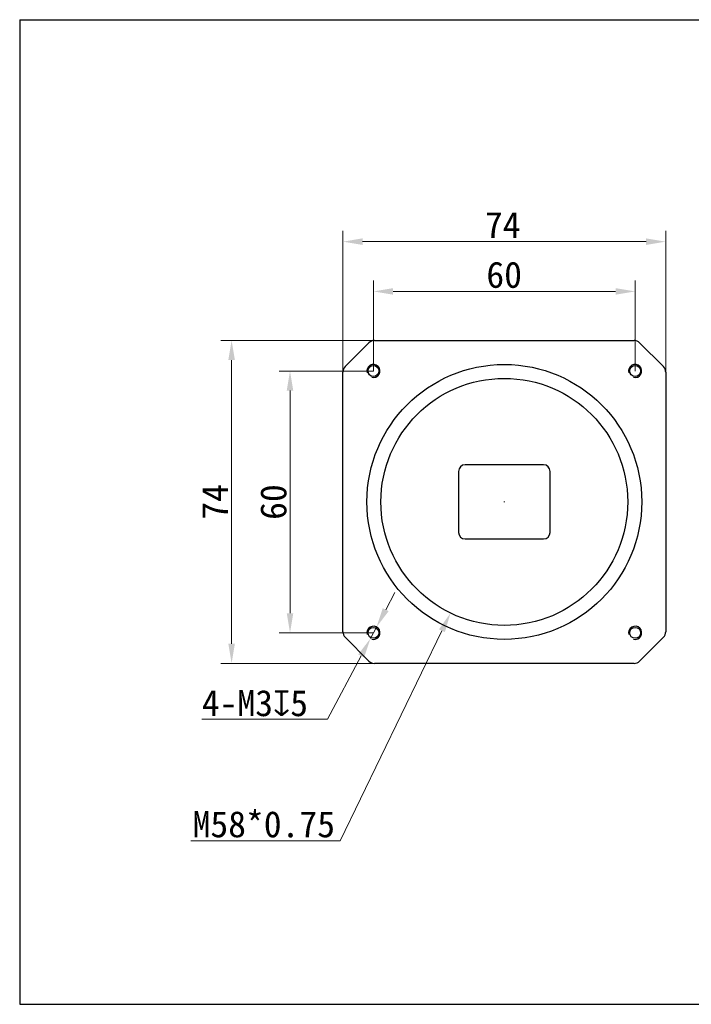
# Model space of a CAD drawing. Header units: millimetres. Extents: x 112 to 563, y 108 to 334.
# Tile 1 of 2: x 112 to 266, y 108 to 334. Entities that reach past the tile are written whole.
import ezdxf

# ---------------------------------------------------------------- set-up
doc = ezdxf.new("R2010")
doc.units = ezdxf.units.MM
doc.header["$LTSCALE"] = 32.67
doc.header["$PDMODE"] = 3
doc.header["$PDSIZE"] = 8
doc.layers.get('0').update_dxf_attribs({"linetype": 'CONTINUOUS'})
doc.layers.get('Defpoints').update_dxf_attribs({"linetype": 'CONTINUOUS'})
for name, color, linetype in [('D-01-34-26-0484CONTINUOUS_LINE', 7, 'CONTINUOUS'), ('D-01-34-26-0717CONTINUOUS_LINE', 7, 'CONTINUOUS'), ('D-01-34-26-1302CONTINUOUS_LINE', 7, 'CONTINUOUS'), ('DRW0001DIMENSION', 7, 'CONTINUOUS'), ('DRW0001FORMAT', 7, 'CONTINUOUS')]:
    doc.layers.add(name, color=color, linetype=linetype)
doc.styles.get("Standard").update_dxf_attribs({"font": 'simfang.ttf'})
doc.dimstyles.new('11', dxfattribs={"dimtxt": 6, "dimasz": 4.5, "dimexe": 2.5, "dimexo": 0, "dimgap": 0.75, "dimtad": 1, "dimtih": 1, "dimtoh": 1, "dimdsep": 46, "dimtxsty": 'STANDARD', "dimblk": '_FILLED', "dimcen": 0.09, "dimclrd": 8, "dimclre": 8, "dimclrt": 7, "dimadec": 0, "dimazin": 0, "dimtp": 0.05, "dimtm": 0.05, "dimtfac": 1, "dimtofl": 0, "dimtmove": 0, "dimatfit": 3, "dimldrblk": '_FILLED', "dimfxl": 1, "dimtolj": 1, "dimlwd": 15, "dimlwe": 15, "dimarcsym": 0})
doc.dimstyles.new('DIMSTYLE_1', dxfattribs={"dimtxt": 6, "dimasz": 4.5, "dimexe": 2.5, "dimexo": 0, "dimgap": 0.75, "dimtad": 1, "dimdsep": 46, "dimtxsty": 'STANDARD', "dimblk": '_FILLED', "dimcen": 0.09, "dimclrd": 8, "dimclre": 8, "dimclrt": 7, "dimadec": 0, "dimazin": 0, "dimtol": 1, "dimtp": 0.05, "dimtm": 0.05, "dimtfac": 1, "dimtofl": 0, "dimtmove": 0, "dimatfit": 3, "dimldrblk": '_FILLED', "dimfxl": 1, "dimtolj": 1, "dimlwd": 15, "dimlwe": 15, "dimarcsym": 0})
doc.dimstyles.new('DIMSTYLE_2', dxfattribs={"dimtxt": 6, "dimasz": 4.5, "dimexe": 2.5, "dimexo": 0, "dimgap": 0.75, "dimtad": 1, "dimdsep": 46, "dimtxsty": 'STANDARD', "dimblk": '_FILLED', "dimcen": 0.09, "dimclrd": 8, "dimclre": 8, "dimclrt": 7, "dimadec": 0, "dimazin": 0, "dimtp": 0.001, "dimtm": 0.001, "dimtfac": 1, "dimtofl": 0, "dimtmove": 0, "dimatfit": 3, "dimldrblk": '_FILLED', "dimfxl": 1, "dimtolj": 1, "dimlwd": 15, "dimlwe": 15, "dimarcsym": 0})
doc.dimstyles.new('DIMSTYLE_3', dxfattribs={"dimtxt": 6, "dimasz": 4.5, "dimexe": 2.5, "dimexo": 0, "dimtad": 1, "dimdsep": 46, "dimtxsty": 'STANDARD', "dimblk": '_FILLED', "dimcen": 0.09, "dimclrd": 8, "dimclre": 8, "dimclrt": 7, "dimadec": 0, "dimazin": 0, "dimtp": 0.001, "dimtm": 0.001, "dimtfac": 1, "dimtmove": 0, "dimatfit": 3, "dimldrblk": '_FILLED', "dimfxl": 1, "dimtolj": 1, "dimlwd": 15, "dimlwe": 15, "dimarcsym": 0})

# ---------------------------------------------------------------- blocks, each defined once
blk = doc.blocks.new('_FILLED')
at = {"color": 0, "linetype": 'ByBlock'}
blk.add_solid([(0, 0), (-1, 0.167), (-1, -0.167)], dxfattribs=at)
blk = doc.blocks.new('*D1')
at = {"layer": 'Defpoints', "color": 0, "linetype": 'Continuous', "transparency": 16777216}
for p in [(260.18, 283.03), (186.18, 196.06), (260.18, 196.06)]:
    blk.add_point(p, dxfattribs=at)
at = {"layer": 'DRW0001DIMENSION', "color": 8, "linetype": 'Continuous', "lineweight": 15, "transparency": 16777216}
for p, q in [((186.18, 196.06), (186.18, 285.53)), ((260.18, 196.06), (260.18, 285.53)), ((190.68, 283.03), (255.68, 283.03))]:
    blk.add_line(p, q, dxfattribs=at)
at = {"layer": 'DRW0001DIMENSION', "color": 8, "linetype": 'Continuous', "lineweight": 15, "transparency": 16777216, "xscale": 4.5, "yscale": 4.5, "zscale": 4.5, "rotation": 180}
blk.add_blockref('_FILLED', (186.18, 283.03), dxfattribs=at)
at = {"layer": 'DRW0001DIMENSION', "color": 8, "linetype": 'Continuous', "lineweight": 15, "transparency": 16777216, "xscale": 4.5, "yscale": 4.5, "zscale": 4.5}
blk.add_blockref('_FILLED', (260.18, 283.03), dxfattribs=at)
at = {"layer": 'DRW0001DIMENSION', "color": 7, "linetype": 'Continuous', "lineweight": 30, "transparency": 16777216, "insert": (222.81, 289.85), "char_height": 6, "attachment_point": 2}
blk.add_mtext('\\A1;74', dxfattribs=at)
blk = doc.blocks.new('*D2')
at = {"layer": 'Defpoints', "color": 0, "linetype": 'Continuous', "transparency": 16777216}
for p in [(195.85, 260.39), (160.66, 186.39), (195.85, 186.39)]:
    blk.add_point(p, dxfattribs=at)
at = {"layer": 'DRW0001DIMENSION', "color": 8, "linetype": 'Continuous', "lineweight": 15, "transparency": 16777216}
for p, q in [((195.85, 260.39), (158.16, 260.39)), ((160.66, 255.89), (160.66, 190.89)), ((195.85, 186.39), (158.16, 186.39))]:
    blk.add_line(p, q, dxfattribs=at)
at = {"layer": 'DRW0001DIMENSION', "color": 8, "linetype": 'Continuous', "lineweight": 15, "transparency": 16777216, "xscale": 4.5, "yscale": 4.5, "zscale": 4.5}
for p, rotation in [((160.66, 260.39), 90), ((160.66, 186.39), 270)]:
    blk.add_blockref('_FILLED', p, dxfattribs=dict(at, rotation=rotation))
at = {"layer": 'DRW0001DIMENSION', "color": 7, "linetype": 'Continuous', "lineweight": 30, "transparency": 16777216, "insert": (153.84, 223.39), "char_height": 6, "attachment_point": 2, "rotation": 90}
blk.add_mtext('\\A1;74', dxfattribs=at)
blk = doc.blocks.new('*D3')
at = {"layer": 'Defpoints', "color": 0, "linetype": 'Continuous', "transparency": 16777216}
for p in [(253.18, 271.63), (193.18, 253.39), (253.18, 253.39)]:
    blk.add_point(p, dxfattribs=at)
at = {"layer": 'DRW0001DIMENSION', "color": 8, "linetype": 'Continuous', "lineweight": 15, "transparency": 16777216}
for p, q in [((193.18, 253.39), (193.18, 274.13)), ((253.18, 253.39), (253.18, 274.13)), ((197.68, 271.63), (248.68, 271.63))]:
    blk.add_line(p, q, dxfattribs=at)
at = {"layer": 'DRW0001DIMENSION', "color": 8, "linetype": 'Continuous', "lineweight": 15, "transparency": 16777216, "xscale": 4.5, "yscale": 4.5, "zscale": 4.5, "rotation": 180}
blk.add_blockref('_FILLED', (193.18, 271.63), dxfattribs=at)
at = {"layer": 'DRW0001DIMENSION', "color": 8, "linetype": 'Continuous', "lineweight": 15, "transparency": 16777216, "xscale": 4.5, "yscale": 4.5, "zscale": 4.5}
blk.add_blockref('_FILLED', (253.18, 271.63), dxfattribs=at)
at = {"layer": 'DRW0001DIMENSION', "color": 7, "linetype": 'Continuous', "lineweight": 30, "transparency": 16777216, "insert": (223.15, 278.45), "char_height": 6, "attachment_point": 2}
blk.add_mtext('\\A1;60', dxfattribs=at)
blk = doc.blocks.new('*D4')
at = {"layer": 'Defpoints', "color": 0, "linetype": 'Continuous', "transparency": 16777216}
for p in [(193.88, 194.72), (192.47, 192.07)]:
    blk.add_point(p, dxfattribs=at)
at = {"layer": 'DRW0001DIMENSION', "color": 8, "linetype": 'Continuous', "lineweight": 15, "transparency": 16777216}
for p, q in [((195.99, 198.69), (198.1, 202.67)), ((193.88, 194.72), (192.47, 192.07)), ((182.68, 173.61), (190.37, 188.09)), ((153.83, 173.61), (182.68, 173.61))]:
    blk.add_line(p, q, dxfattribs=at)
at = {"layer": 'DRW0001DIMENSION', "color": 8, "linetype": 'Continuous', "lineweight": 15, "transparency": 16777216, "xscale": 4.5, "yscale": 4.5, "zscale": 4.5}
for p, rotation in [((193.88, 194.72), 242.0591128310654), ((192.47, 192.07), 62.05911283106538)]:
    blk.add_blockref('_FILLED', p, dxfattribs=dict(at, rotation=rotation))
at = {"layer": 'DRW0001DIMENSION', "color": 7, "linetype": 'Continuous', "lineweight": 15, "transparency": 16777216, "insert": (153.83, 180.3), "char_height": 6, "attachment_point": 1}
blk.add_mtext('\\A1;4-M3{\\Fgdt;x}5', dxfattribs=at)
blk = doc.blocks.new('*D5')
at = {"layer": 'Defpoints', "color": 0, "linetype": 'Continuous', "transparency": 16777216}
for p in [(193.18, 253.39), (174.05, 193.39), (193.18, 193.39)]:
    blk.add_point(p, dxfattribs=at)
at = {"layer": 'DRW0001DIMENSION', "color": 8, "linetype": 'Continuous', "lineweight": 15, "transparency": 16777216}
for p, q in [((193.18, 253.39), (171.55, 253.39)), ((174.05, 248.89), (174.05, 197.89)), ((193.18, 193.39), (171.55, 193.39))]:
    blk.add_line(p, q, dxfattribs=at)
at = {"layer": 'DRW0001DIMENSION', "color": 8, "linetype": 'Continuous', "lineweight": 15, "transparency": 16777216, "xscale": 4.5, "yscale": 4.5, "zscale": 4.5}
for p, rotation in [((174.05, 253.39), 90), ((174.05, 193.39), 270)]:
    blk.add_blockref('_FILLED', p, dxfattribs=dict(at, rotation=rotation))
at = {"layer": 'DRW0001DIMENSION', "color": 7, "linetype": 'Continuous', "lineweight": 30, "transparency": 16777216, "insert": (167.23, 223.36), "char_height": 6, "attachment_point": 2, "rotation": 90}
blk.add_mtext('\\A1;60', dxfattribs=at)
blk = doc.blocks.new('*D14')
at = {"color": 8, "lineweight": 15, "transparency": 16777216}
for p, q in [((223.09, 223.39), (223.27, 223.39)), ((223.18, 223.3), (223.18, 223.48))]:
    blk.add_line(p, q, dxfattribs=at)
at = {"color": 8, "linetype": 'Continuous', "lineweight": 15, "transparency": 16777216}
for p, q in [((185.54, 145.74), (208.87, 193.88)), ((151.29, 145.74), (185.54, 145.74))]:
    blk.add_line(p, q, dxfattribs=at)
at = {"layer": 'Defpoints', "color": 0, "transparency": 16777216}
for p in [(235.52, 248.86), (210.84, 197.93)]:
    blk.add_point(p, dxfattribs=at)
at = {"color": 8, "lineweight": 15, "transparency": 16777216, "xscale": 4.5, "yscale": 4.5, "zscale": 4.5, "rotation": 64.14273164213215}
blk.add_blockref('_FILLED', (210.84, 197.93), dxfattribs=at)
at = {"color": 7, "transparency": 16777216, "insert": (168.04, 149.49), "char_height": 6, "attachment_point": 5}
blk.add_mtext('\\A1;{\\fSimSun|b0|i0|c134|p2;M58*0.75}', dxfattribs=at)

msp = doc.modelspace()

# ---------------------------------------------------------------- linework, layer by layer
at = {"layer": 'D-01-34-26-0484CONTINUOUS_LINE', "color": 7, "linetype": 'Continuous', "lineweight": 30}
msp.add_circle((223.178, 223.394), 28.3, dxfattribs=at)
at = {"layer": 'D-01-34-26-0717CONTINUOUS_LINE', "color": 7, "linetype": 'Continuous', "lineweight": 30}
for p, q in [((186.705, 254.421), (192.151, 259.867)), ((193.423, 260.394), (252.932, 260.394)), ((254.205, 259.867), (259.651, 254.421)), ((186.178, 193.64), (186.178, 253.148)), ((260.178, 253.148), (260.178, 193.64)), ((192.151, 186.921), (186.705, 192.367)), ((259.651, 192.367), (254.205, 186.921)), ((252.932, 186.394), (193.423, 186.394))]:
    msp.add_line(p, q, dxfattribs=at)
for centre, radius in [((223.178, 223.394), 31.5), ((193.178, 253.394), 1.25), ((253.178, 253.394), 1.25), ((193.178, 193.394), 1.25), ((253.178, 193.394), 1.25)]:
    msp.add_circle(centre, radius, dxfattribs=at)
for centre, radius, start, end in [((193.423, 258.594), 1.8, 90, 135), ((252.932, 258.594), 1.8, 45, 90), ((187.978, 253.148), 1.8, 135, 180), ((187.984, 253.148), 1.806, 166.56441, 179.97819), ((187.979, 253.148), 1.802, 162.50976, 166.53846), ((258.378, 253.148), 1.8, 0, 45), ((258.372, 253.148), 1.806, 0.02181, 13.43559), ((187.984, 193.64), 1.806, 180.02181, 193.43559), ((187.978, 193.64), 1.8, 180, 225), ((258.378, 193.64), 1.8, 315, 0), ((258.372, 193.64), 1.806, 346.56441, 359.97819), ((193.423, 188.194), 1.8, 225, 270), ((252.932, 188.194), 1.8, 270, 315)]:
    msp.add_arc(centre, radius, start, end, dxfattribs=at)
at = {"layer": 'D-01-34-26-0717CONTINUOUS_LINE', "color": 8, "linetype": 'Continuous'}
for centre in [(193.178, 253.394), (253.178, 253.394), (193.178, 193.394), (253.178, 193.394)]:
    msp.add_arc(centre, 1.5, 255, 195, dxfattribs=at)
at = {"layer": 'D-01-34-26-1302CONTINUOUS_LINE', "color": 7, "lineweight": 30}
for p, q in [((212.678, 230.394), (212.678, 216.394)), ((232.178, 231.894), (214.178, 231.894)), ((233.678, 216.394), (233.678, 230.394)), ((214.178, 214.894), (232.178, 214.894))]:
    msp.add_line(p, q, dxfattribs=at)
for centre, start, end in [((214.178, 230.394), 90, 180), ((232.178, 230.394), 0, 90), ((214.178, 216.394), 180, 270), ((232.178, 216.394), 270, 0)]:
    msp.add_arc(centre, 1.5, start, end, dxfattribs=at)
at = {"layer": 'DRW0001FORMAT', "color": 7}
for p, q in [((112.073, 333.893), (112.073, 108.267)), ((112.073, 333.893), (562.976, 333.893)), ((112.073, 108.267), (562.976, 108.267))]:
    msp.add_line(p, q, dxfattribs=at)

# ---------------------------------------------------------------- dimensions: what is measured, and where the dimension line sits
dim = msp.add_diameter_dim_2p(p1=(235.52, 248.861), p2=(210.835, 197.927), text='{\\fSimSun|b0|i0|c134|p2;M58*0.75}', dimstyle='11')
dim.commit()
dim.dimension.update_dxf_attribs({"geometry": '*D14', "text_midpoint": (168.042, 145.738), "dimtype": 163})
at = {"layer": 'DRW0001DIMENSION', "color": 7, "linetype": 'Continuous', "lineweight": 30}
dim = msp.add_linear_dim(base=(260.178, 283.029), p1=(186.178, 196.063), p2=(260.178, 196.063), text='74', dimstyle='DIMSTYLE_1', dxfattribs=at)
dim.commit()
dim.dimension.update_dxf_attribs({"geometry": '*D1', "text_midpoint": (222.812, 283.029), "dimtype": 160})
dim = msp.add_linear_dim(base=(253.178, 271.627), p1=(193.178, 253.394), p2=(253.178, 253.394), dimstyle='DIMSTYLE_2', dxfattribs=at)
dim.commit()
dim.dimension.update_dxf_attribs({"geometry": '*D3', "text_midpoint": (223.146, 271.627), "dimtype": 160})
dim = msp.add_linear_dim(base=(160.66, 186.394), p1=(195.848, 260.394), p2=(195.848, 186.394), angle=270, text='74', dimstyle='DIMSTYLE_1', dxfattribs=at)
dim.commit()
dim.dimension.update_dxf_attribs({"geometry": '*D2', "text_midpoint": (160.66, 223.394), "dimtype": 160})
dim = msp.add_linear_dim(base=(174.053, 193.394), p1=(193.178, 253.394), p2=(193.178, 193.394), angle=270, dimstyle='DIMSTYLE_2', dxfattribs=at)
dim.commit()
dim.dimension.update_dxf_attribs({"geometry": '*D5', "text_midpoint": (174.053, 223.362), "dimtype": 160})
at = {"layer": 'DRW0001DIMENSION', "color": 8, "linetype": 'Continuous', "lineweight": 15}
dim = msp.add_diameter_dim_2p(p1=(193.881, 194.719), p2=(192.475, 192.069), text='4-M<>{\\Fgdt;x}5', dimstyle='DIMSTYLE_3', override={"dimtih": 1, "dimtoh": 1, "dimpost": '<>'}, dxfattribs=at)
dim.commit()
dim.dimension.update_dxf_attribs({"geometry": '*D4', "text_midpoint": (167.946, 173.611), "dimtype": 163})

doc.saveas('drawing.dxf')
